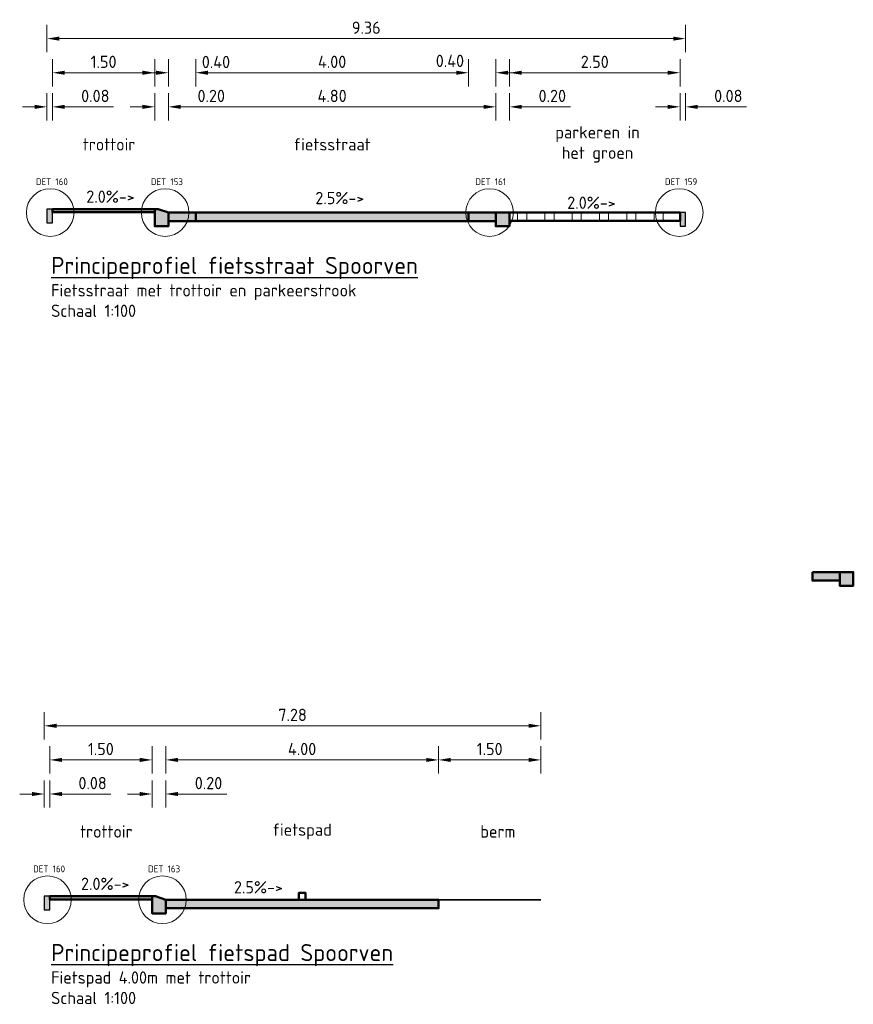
# Model space of a CAD drawing. Header units: millimetres. Extents: x 162876 to 168130, y 402614 to 405602.
# Tile 99 of 256: x 167869 to 167881, y 403311 to 403325. Entities that reach past the tile are written whole.
import ezdxf

# ---------------------------------------------------------------- set-up
doc = ezdxf.new("R2010")
doc.units = ezdxf.units.MM
for name, color, linetype, lineweight in [('X-CA190022.004-UO-DWP_Principeprofielen_v0.2$0$N-WE-GW-BERM-GD', 90, 'Continuous', 35), ('X-CA190022.004-UO-DWP_Principeprofielen_v0.2$0$N-WE-VH-KANTOPSLUITING-GD', 7, 'Continuous', 50), ('X-CA190022.004-UO-DWP_Principeprofielen_v0.2$0$N-WE-VH-KANTOPSLUITING-V', 253, 'Continuous', 18), ('X-CA190022.004-UO-DWP_Principeprofielen_v0.2$0$N-WE-VH-KANTOPSLUITING_OPSLUITBAND-SD', 150, 'Continuous', 25), ('X-CA190022.004-UO-DWP_Principeprofielen_v0.2$0$N-WE-VH-VERHARDING-GD', 7, 'Continuous', 50), ('X-CA190022.004-UO-DWP_Principeprofielen_v0.2$0$N-WE-VH-VERHARDING_GRASBETONSTEEN-AD-50', 72, 'Continuous', 18), ('X-CA190022.004-UO-DWP_Principeprofielen_v0.2$0$N-WE-VW-MARKERING-GD', 7, 'Continuous', 50), ('X-CA190022.004-UO-DWP_Principeprofielen_v0.2$0$X-XX-AL-M', 7, 'Continuous', 18), ('X-CA190022.004-UO-DWP_Principeprofielen_v0.2$0$X-XX-AL-T18', 7, 'Continuous', 18), ('X-CA190022.004-UO-DWP_Principeprofielen_v0.2$0$X-XX-AL-T18-DETAILVERWIJZING', 34, 'Continuous', 18), ('X-CA190022.004-UO-DWP_Principeprofielen_v0.2$0$X-XX-AL-T18_verkanting', 7, 'Continuous', 18), ('X-CA190022.004-UO-DWP_Principeprofielen_v0.2$0$X-XX-AL-T25', 7, 'Continuous', 25)]:
    doc.layers.add(name, color=color, linetype=linetype, lineweight=lineweight)
for name, color, linetype, lineweight, transparency in [('X-CA190022.004-UO-DWP_Principeprofielen_v0.2$0$N-WE-VH-VERHARDING-FIETSSTRAAT_GRIJS-A', 252, 'Continuous', 0, 0.25), ('X-CA190022.004-UO-DWP_Principeprofielen_v0.2$0$N-WE-VH-VERHARDING-FIETSSTRAAT_ROOD-A', 13, 'Continuous', 0, 0.25), ('X-CA190022.004-UO-DWP_Principeprofielen_v0.2$0$N-WE-VH-VERHARDING-TROTTOIR-A', 253, 'Continuous', 0, 0.25)]:
    doc.layers.add(name, color=color, linetype=linetype, lineweight=lineweight, transparency=transparency)
doc.styles.add('X-CA190022.004-UO-DWP_Principeprofielen_v0.2$0$NLCS-ISO-M100-T18', font='NLCS-ISO.ttf', dxfattribs={"height": 0.18})
doc.styles.add('X-CA190022.004-UO-DWP_Principeprofielen_v0.2$0$NLCS-ISO-M100-T25', font='NLCS-ISO.ttf', dxfattribs={"height": 0.25})
doc.styles.add('X-CA190022.004-UO-DWP_Principeprofielen_v0.2$0$NLCS-ISO-M20-T18', font='NLCS-ISO.ttf', dxfattribs={"height": 0.036})
doc.dimstyles.new('X-CA190022.004-UO-DWP_Principeprofielen_v0.2$0$NLCS-M100-T18-PIJL_L2_H1', dxfattribs={"dimscale": 0.1, "dimtxt": 2.5, "dimasz": 1.8, "dimexe": 2, "dimexo": 2, "dimgap": 0.7, "dimtad": 1, "dimzin": 0, "dimdsep": 46, "dimtxsty": 'X-CA190022.004-UO-DWP_Principeprofielen_v0.2$0$NLCS-ISO-M100-T18', "dimcen": 0, "dimdle": 2, "dimclrd": 256, "dimclre": 256, "dimclrt": 10, "dimadec": 1, "dimazin": 0, "dimtfac": 1, "dimtdec": 3, "dimtofl": 0, "dimtmove": 0, "dimatfit": 3, "dimfxl": 2, "dimfxlon": 1, "dimtfillclr": 256, "dimtolj": 1, "dimtzin": 0, "dimlwd": -1, "dimlwe": -1, "dimarcsym": 0})

# ---------------------------------------------------------------- blocks, each defined once
blk = doc.blocks.new('*D258')
at = {"layer": 'X-CA190022.004-UO-DWP_Principeprofielen_v0.2$0$X-XX-AL-M', "transparency": 16777216}
for p, q in [((167871.136, 403323.816), (167871.136, 403324.216)), ((167875.936, 403323.816), (167875.936, 403324.216)), ((167871.316, 403324.016), (167875.756, 403324.016))]:
    blk.add_line(p, q, dxfattribs=at)
for points in [[(167871.316, 403324.046), (167871.316, 403323.986), (167871.136, 403324.016)], [(167875.756, 403324.046), (167875.756, 403323.986), (167875.936, 403324.016)]]:
    blk.add_solid(points, dxfattribs=at)
at = {"layer": 'X-CA190022.004-UO-DWP_Principeprofielen_v0.2$0$X-XX-AL-M', "transparency": 16777216, "insert": (167873.536, 403324.176), "char_height": 0.18, "attachment_point": 5, "style": 'X-CA190022.004-UO-DWP_Principeprofielen_v0.2$0$NLCS-ISO-M100-T18'}
blk.add_mtext('\\A1;4.80', dxfattribs=at)
blk = doc.blocks.new('X-CA190022.004-UO-DWP_Principeprofielen_v0.2$0$5 20x20 band')
at = {"layer": 'X-CA190022.004-UO-DWP_Principeprofielen_v0.2$0$N-WE-VH-KANTOPSLUITING-V'}
h = blk.add_hatch(color=256, dxfattribs=at)
h.dxf.hatch_style = 1
h.paths.add_polyline_path([(0, 0), (-0.15, 0.05), (-0.2, 0.05), (-0.2, -0.2), (0, -0.2)])
at = {"layer": 'X-CA190022.004-UO-DWP_Principeprofielen_v0.2$0$N-WE-VH-KANTOPSLUITING-GD', "flags": 128}
blk.add_lwpolyline([(0, 0), (-0.15, 0.05), (-0.2, 0.05), (-0.2, -0.2), (0, -0.2)], close=True, dxfattribs=at)
blk = doc.blocks.new('X-CA190022.004-UO-DWP_Principeprofielen_v0.2$0$N-SVH-KANTOPSLUITING_OPSLUITBAND_80X200-D')
blk.add_hatch(color=8).paths.add_polyline_path([(-0.08, -0.2), (0, -0.2), (0, 0), (-0.08, 0)])
at = {"flags": 128}
blk.add_lwpolyline([(-0.08, -0.2), (0, -0.2), (0, 0), (-0.08, 0)], close=True, dxfattribs=at)
blk = doc.blocks.new('*D311')
at = {"layer": 'X-CA190022.004-UO-DWP_Principeprofielen_v0.2$0$X-XX-AL-M', "transparency": 16777216}
for p, q in [((167869.356, 403323.816), (167869.356, 403324.216)), ((167869.436, 403323.816), (167869.436, 403324.216)), ((167869.176, 403324.016), (167868.996, 403324.016)), ((167869.616, 403324.016), (167870.332, 403324.016))]:
    blk.add_line(p, q, dxfattribs=at)
for points in [[(167869.176, 403324.046), (167869.176, 403323.986), (167869.356, 403324.016)], [(167869.616, 403324.046), (167869.616, 403323.986), (167869.436, 403324.016)]]:
    blk.add_solid(points, dxfattribs=at)
at = {"layer": 'X-CA190022.004-UO-DWP_Principeprofielen_v0.2$0$X-XX-AL-M', "transparency": 16777216, "insert": (167870.064, 403324.176), "char_height": 0.18, "attachment_point": 5, "style": 'X-CA190022.004-UO-DWP_Principeprofielen_v0.2$0$NLCS-ISO-M100-T18'}
blk.add_mtext('\\A1;0.08', dxfattribs=at)
blk = doc.blocks.new('*D312')
at = {"layer": 'X-CA190022.004-UO-DWP_Principeprofielen_v0.2$0$X-XX-AL-M', "transparency": 16777216}
for p, q in [((167870.936, 403323.816), (167870.936, 403324.216)), ((167871.136, 403323.816), (167871.136, 403324.216)), ((167870.756, 403324.016), (167870.576, 403324.016)), ((167871.316, 403324.016), (167872.032, 403324.016))]:
    blk.add_line(p, q, dxfattribs=at)
for points in [[(167870.756, 403324.046), (167870.756, 403323.986), (167870.936, 403324.016)], [(167871.316, 403324.046), (167871.316, 403323.986), (167871.136, 403324.016)]]:
    blk.add_solid(points, dxfattribs=at)
at = {"layer": 'X-CA190022.004-UO-DWP_Principeprofielen_v0.2$0$X-XX-AL-M', "transparency": 16777216, "insert": (167871.764, 403324.176), "char_height": 0.18, "attachment_point": 5, "style": 'X-CA190022.004-UO-DWP_Principeprofielen_v0.2$0$NLCS-ISO-M100-T18'}
blk.add_mtext('\\A1;0.20', dxfattribs=at)
blk = doc.blocks.new('*D417')
at = {"layer": 'X-CA190022.004-UO-DWP_Principeprofielen_v0.2$0$X-XX-AL-M', "transparency": 16777216}
for p, q in [((167871.536, 403324.316), (167871.536, 403324.716)), ((167875.536, 403324.316), (167875.536, 403324.716)), ((167871.716, 403324.516), (167875.356, 403324.516))]:
    blk.add_line(p, q, dxfattribs=at)
for points in [[(167871.716, 403324.546), (167871.716, 403324.486), (167871.536, 403324.516)], [(167875.356, 403324.546), (167875.356, 403324.486), (167875.536, 403324.516)]]:
    blk.add_solid(points, dxfattribs=at)
at = {"layer": 'X-CA190022.004-UO-DWP_Principeprofielen_v0.2$0$X-XX-AL-M', "transparency": 16777216, "insert": (167873.536, 403324.676), "char_height": 0.18, "attachment_point": 5, "style": 'X-CA190022.004-UO-DWP_Principeprofielen_v0.2$0$NLCS-ISO-M100-T18'}
blk.add_mtext('\\A1;4.00', dxfattribs=at)
blk = doc.blocks.new('*D418')
at = {"layer": 'X-CA190022.004-UO-DWP_Principeprofielen_v0.2$0$X-XX-AL-M', "transparency": 16777216}
for p, q in [((167875.536, 403324.316), (167875.536, 403324.716)), ((167875.936, 403324.316), (167875.936, 403324.716)), ((167875.356, 403324.516), (167875.176, 403324.516)), ((167876.116, 403324.516), (167876.296, 403324.516))]:
    blk.add_line(p, q, dxfattribs=at)
for points in [[(167875.356, 403324.546), (167875.356, 403324.486), (167875.536, 403324.516)], [(167876.116, 403324.546), (167876.116, 403324.486), (167875.936, 403324.516)]]:
    blk.add_solid(points, dxfattribs=at)
at = {"layer": 'X-CA190022.004-UO-DWP_Principeprofielen_v0.2$0$X-XX-AL-M', "transparency": 16777216, "insert": (167875.263, 403324.69), "char_height": 0.18, "attachment_point": 5, "style": 'X-CA190022.004-UO-DWP_Principeprofielen_v0.2$0$NLCS-ISO-M100-T18'}
blk.add_mtext('\\A1;0.40', dxfattribs=at)
blk = doc.blocks.new('*D313')
at = {"layer": 'X-CA190022.004-UO-DWP_Principeprofielen_v0.2$0$X-XX-AL-M', "transparency": 16777216}
for p, q in [((167875.936, 403323.816), (167875.936, 403324.216)), ((167876.136, 403323.816), (167876.136, 403324.216)), ((167875.756, 403324.016), (167875.576, 403324.016)), ((167876.316, 403324.016), (167877.032, 403324.016))]:
    blk.add_line(p, q, dxfattribs=at)
for points in [[(167875.756, 403324.046), (167875.756, 403323.986), (167875.936, 403324.016)], [(167876.316, 403324.046), (167876.316, 403323.986), (167876.136, 403324.016)]]:
    blk.add_solid(points, dxfattribs=at)
at = {"layer": 'X-CA190022.004-UO-DWP_Principeprofielen_v0.2$0$X-XX-AL-M', "transparency": 16777216, "insert": (167876.764, 403324.176), "char_height": 0.18, "attachment_point": 5, "style": 'X-CA190022.004-UO-DWP_Principeprofielen_v0.2$0$NLCS-ISO-M100-T18'}
blk.add_mtext('\\A1;0.20', dxfattribs=at)
blk = doc.blocks.new('*D314')
at = {"layer": 'X-CA190022.004-UO-DWP_Principeprofielen_v0.2$0$X-XX-AL-M', "transparency": 16777216}
for p, q in [((167876.136, 403324.316), (167876.136, 403324.716)), ((167878.636, 403324.316), (167878.636, 403324.716)), ((167876.316, 403324.516), (167878.456, 403324.516))]:
    blk.add_line(p, q, dxfattribs=at)
for points in [[(167876.316, 403324.546), (167876.316, 403324.486), (167876.136, 403324.516)], [(167878.456, 403324.546), (167878.456, 403324.486), (167878.636, 403324.516)]]:
    blk.add_solid(points, dxfattribs=at)
at = {"layer": 'X-CA190022.004-UO-DWP_Principeprofielen_v0.2$0$X-XX-AL-M', "transparency": 16777216, "insert": (167877.386, 403324.676), "char_height": 0.18, "attachment_point": 5, "style": 'X-CA190022.004-UO-DWP_Principeprofielen_v0.2$0$NLCS-ISO-M100-T18'}
blk.add_mtext('\\A1;2.50', dxfattribs=at)
blk = doc.blocks.new('*D315')
at = {"layer": 'X-CA190022.004-UO-DWP_Principeprofielen_v0.2$0$X-XX-AL-M', "transparency": 16777216}
for p, q in [((167871.136, 403324.316), (167871.136, 403324.716)), ((167871.536, 403324.316), (167871.536, 403324.716)), ((167870.956, 403324.516), (167870.776, 403324.516)), ((167871.716, 403324.516), (167871.896, 403324.516))]:
    blk.add_line(p, q, dxfattribs=at)
for points in [[(167870.956, 403324.546), (167870.956, 403324.486), (167871.136, 403324.516)], [(167871.716, 403324.546), (167871.716, 403324.486), (167871.536, 403324.516)]]:
    blk.add_solid(points, dxfattribs=at)
at = {"layer": 'X-CA190022.004-UO-DWP_Principeprofielen_v0.2$0$X-XX-AL-M', "transparency": 16777216, "insert": (167871.833, 403324.674), "char_height": 0.18, "attachment_point": 5, "style": 'X-CA190022.004-UO-DWP_Principeprofielen_v0.2$0$NLCS-ISO-M100-T18'}
blk.add_mtext('\\A1;0.40', dxfattribs=at)
blk = doc.blocks.new('*D316')
at = {"layer": 'X-CA190022.004-UO-DWP_Principeprofielen_v0.2$0$X-XX-AL-M', "transparency": 16777216}
for p, q in [((167869.436, 403324.316), (167869.436, 403324.716)), ((167870.936, 403324.316), (167870.936, 403324.716)), ((167869.616, 403324.516), (167870.756, 403324.516))]:
    blk.add_line(p, q, dxfattribs=at)
for points in [[(167869.616, 403324.546), (167869.616, 403324.486), (167869.436, 403324.516)], [(167870.756, 403324.546), (167870.756, 403324.486), (167870.936, 403324.516)]]:
    blk.add_solid(points, dxfattribs=at)
at = {"layer": 'X-CA190022.004-UO-DWP_Principeprofielen_v0.2$0$X-XX-AL-M', "transparency": 16777216, "insert": (167870.186, 403324.676), "char_height": 0.18, "attachment_point": 5, "style": 'X-CA190022.004-UO-DWP_Principeprofielen_v0.2$0$NLCS-ISO-M100-T18'}
blk.add_mtext('\\A1;1.50', dxfattribs=at)
blk = doc.blocks.new('*D317')
at = {"layer": 'X-CA190022.004-UO-DWP_Principeprofielen_v0.2$0$X-XX-AL-M', "transparency": 16777216}
for p, q in [((167869.316, 403313.741), (167869.316, 403314.141)), ((167869.396, 403313.741), (167869.396, 403314.141)), ((167869.136, 403313.941), (167868.956, 403313.941)), ((167869.576, 403313.941), (167870.292, 403313.941))]:
    blk.add_line(p, q, dxfattribs=at)
for points in [[(167869.136, 403313.971), (167869.136, 403313.911), (167869.316, 403313.941)], [(167869.576, 403313.971), (167869.576, 403313.911), (167869.396, 403313.941)]]:
    blk.add_solid(points, dxfattribs=at)
at = {"layer": 'X-CA190022.004-UO-DWP_Principeprofielen_v0.2$0$X-XX-AL-M', "transparency": 16777216, "insert": (167870.024, 403314.101), "char_height": 0.18, "attachment_point": 5, "style": 'X-CA190022.004-UO-DWP_Principeprofielen_v0.2$0$NLCS-ISO-M100-T18'}
blk.add_mtext('\\A1;0.08', dxfattribs=at)
blk = doc.blocks.new('*D318')
at = {"layer": 'X-CA190022.004-UO-DWP_Principeprofielen_v0.2$0$X-XX-AL-M', "transparency": 16777216}
for p, q in [((167869.396, 403314.241), (167869.396, 403314.641)), ((167870.896, 403314.241), (167870.896, 403314.641)), ((167869.576, 403314.441), (167870.716, 403314.441))]:
    blk.add_line(p, q, dxfattribs=at)
for points in [[(167869.576, 403314.471), (167869.576, 403314.411), (167869.396, 403314.441)], [(167870.716, 403314.471), (167870.716, 403314.411), (167870.896, 403314.441)]]:
    blk.add_solid(points, dxfattribs=at)
at = {"layer": 'X-CA190022.004-UO-DWP_Principeprofielen_v0.2$0$X-XX-AL-M', "transparency": 16777216, "insert": (167870.146, 403314.601), "char_height": 0.18, "attachment_point": 5, "style": 'X-CA190022.004-UO-DWP_Principeprofielen_v0.2$0$NLCS-ISO-M100-T18'}
blk.add_mtext('\\A1;1.50', dxfattribs=at)
blk = doc.blocks.new('*D319')
at = {"layer": 'X-CA190022.004-UO-DWP_Principeprofielen_v0.2$0$X-XX-AL-M', "transparency": 16777216}
for p, q in [((167870.896, 403313.741), (167870.896, 403314.141)), ((167871.096, 403313.741), (167871.096, 403314.141)), ((167870.716, 403313.941), (167870.536, 403313.941)), ((167871.276, 403313.941), (167871.992, 403313.941))]:
    blk.add_line(p, q, dxfattribs=at)
for points in [[(167870.716, 403313.971), (167870.716, 403313.911), (167870.896, 403313.941)], [(167871.276, 403313.971), (167871.276, 403313.911), (167871.096, 403313.941)]]:
    blk.add_solid(points, dxfattribs=at)
at = {"layer": 'X-CA190022.004-UO-DWP_Principeprofielen_v0.2$0$X-XX-AL-M', "transparency": 16777216, "insert": (167871.724, 403314.101), "char_height": 0.18, "attachment_point": 5, "style": 'X-CA190022.004-UO-DWP_Principeprofielen_v0.2$0$NLCS-ISO-M100-T18'}
blk.add_mtext('\\A1;0.20', dxfattribs=at)
blk = doc.blocks.new('*D320')
at = {"layer": 'X-CA190022.004-UO-DWP_Principeprofielen_v0.2$0$X-XX-AL-M', "transparency": 16777216}
for p, q in [((167871.096, 403314.241), (167871.096, 403314.641)), ((167875.096, 403314.241), (167875.096, 403314.641)), ((167871.276, 403314.441), (167874.916, 403314.441))]:
    blk.add_line(p, q, dxfattribs=at)
for points in [[(167871.276, 403314.471), (167871.276, 403314.411), (167871.096, 403314.441)], [(167874.916, 403314.471), (167874.916, 403314.411), (167875.096, 403314.441)]]:
    blk.add_solid(points, dxfattribs=at)
at = {"layer": 'X-CA190022.004-UO-DWP_Principeprofielen_v0.2$0$X-XX-AL-M', "transparency": 16777216, "insert": (167873.096, 403314.601), "char_height": 0.18, "attachment_point": 5, "style": 'X-CA190022.004-UO-DWP_Principeprofielen_v0.2$0$NLCS-ISO-M100-T18'}
blk.add_mtext('\\A1;4.00', dxfattribs=at)
blk = doc.blocks.new('*D419')
at = {"layer": 'X-CA190022.004-UO-DWP_Principeprofielen_v0.2$0$X-XX-AL-M', "transparency": 16777216}
for p, q in [((167875.096, 403314.241), (167875.096, 403314.641)), ((167876.596, 403314.241), (167876.596, 403314.641)), ((167875.276, 403314.441), (167876.416, 403314.441))]:
    blk.add_line(p, q, dxfattribs=at)
for points in [[(167875.276, 403314.471), (167875.276, 403314.411), (167875.096, 403314.441)], [(167876.416, 403314.471), (167876.416, 403314.411), (167876.596, 403314.441)]]:
    blk.add_solid(points, dxfattribs=at)
at = {"layer": 'X-CA190022.004-UO-DWP_Principeprofielen_v0.2$0$X-XX-AL-M', "transparency": 16777216, "insert": (167875.846, 403314.601), "char_height": 0.18, "attachment_point": 5, "style": 'X-CA190022.004-UO-DWP_Principeprofielen_v0.2$0$NLCS-ISO-M100-T18'}
blk.add_mtext('\\A1;1.50', dxfattribs=at)
blk = doc.blocks.new('*D321')
at = {"layer": 'X-CA190022.004-UO-DWP_Principeprofielen_v0.2$0$X-XX-AL-M', "transparency": 16777216}
for p, q in [((167869.316, 403314.741), (167869.316, 403315.141)), ((167876.596, 403314.741), (167876.596, 403315.141)), ((167869.496, 403314.941), (167876.416, 403314.941))]:
    blk.add_line(p, q, dxfattribs=at)
for points in [[(167869.496, 403314.971), (167869.496, 403314.911), (167869.316, 403314.941)], [(167876.416, 403314.971), (167876.416, 403314.911), (167876.596, 403314.941)]]:
    blk.add_solid(points, dxfattribs=at)
at = {"layer": 'X-CA190022.004-UO-DWP_Principeprofielen_v0.2$0$X-XX-AL-M', "transparency": 16777216, "insert": (167872.956, 403315.101), "char_height": 0.18, "attachment_point": 5, "style": 'X-CA190022.004-UO-DWP_Principeprofielen_v0.2$0$NLCS-ISO-M100-T18'}
blk.add_mtext('\\A1;7.28', dxfattribs=at)
blk = doc.blocks.new('*D322')
at = {"layer": 'X-CA190022.004-UO-DWP_Principeprofielen_v0.2$0$X-XX-AL-M', "transparency": 16777216}
for p, q in [((167869.356, 403324.816), (167869.356, 403325.216)), ((167878.716, 403324.816), (167878.716, 403325.216)), ((167869.536, 403325.016), (167878.536, 403325.016))]:
    blk.add_line(p, q, dxfattribs=at)
for points in [[(167869.536, 403325.046), (167869.536, 403324.986), (167869.356, 403325.016)], [(167878.536, 403325.046), (167878.536, 403324.986), (167878.716, 403325.016)]]:
    blk.add_solid(points, dxfattribs=at)
at = {"layer": 'X-CA190022.004-UO-DWP_Principeprofielen_v0.2$0$X-XX-AL-M', "transparency": 16777216, "insert": (167874.036, 403325.176), "char_height": 0.18, "attachment_point": 5, "style": 'X-CA190022.004-UO-DWP_Principeprofielen_v0.2$0$NLCS-ISO-M100-T18'}
blk.add_mtext('\\A1;9.36', dxfattribs=at)
blk = doc.blocks.new('*D323')
at = {"layer": 'X-CA190022.004-UO-DWP_Principeprofielen_v0.2$0$X-XX-AL-M', "transparency": 16777216}
for p, q in [((167878.636, 403323.816), (167878.636, 403324.216)), ((167878.716, 403323.816), (167878.716, 403324.216)), ((167878.456, 403324.016), (167878.276, 403324.016)), ((167878.896, 403324.016), (167879.612, 403324.016))]:
    blk.add_line(p, q, dxfattribs=at)
for points in [[(167878.456, 403324.046), (167878.456, 403323.986), (167878.636, 403324.016)], [(167878.896, 403324.046), (167878.896, 403323.986), (167878.716, 403324.016)]]:
    blk.add_solid(points, dxfattribs=at)
at = {"layer": 'X-CA190022.004-UO-DWP_Principeprofielen_v0.2$0$X-XX-AL-M', "transparency": 16777216, "insert": (167879.344, 403324.176), "char_height": 0.18, "attachment_point": 5, "style": 'X-CA190022.004-UO-DWP_Principeprofielen_v0.2$0$NLCS-ISO-M100-T18'}
blk.add_mtext('\\A1;0.08', dxfattribs=at)

msp = doc.modelspace()

# ---------------------------------------------------------------- hatches: boundary and pattern name
at = {"layer": 'X-CA190022.004-UO-DWP_Principeprofielen_v0.2$0$N-WE-VH-KANTOPSLUITING-V'}
h = msp.add_hatch(color=256, dxfattribs=at)
h.dxf.hatch_style = 1
h.paths.add_polyline_path([(167875.936, 403322.416), (167875.936, 403322.466), (167876.136, 403322.466), (167876.136, 403322.266), (167875.936, 403322.266)])
h = msp.add_hatch(color=256, dxfattribs=at)
h.dxf.hatch_style = 1
h.paths.add_polyline_path([(167880.977, 403317.145), (167880.977, 403317.195), (167881.177, 403317.195), (167881.177, 403316.995), (167880.977, 403316.995)])
at = {"layer": 'X-CA190022.004-UO-DWP_Principeprofielen_v0.2$0$N-WE-VH-VERHARDING-FIETSSTRAAT_GRIJS-A'}
h = msp.add_hatch(color=256, dxfattribs=at)
h.dxf.hatch_style = 1
h.paths.add_polyline_path([(167871.136, 403322.466), (167871.536, 403322.466), (167871.536, 403322.341), (167871.136, 403322.341)])
h = msp.add_hatch(color=256, dxfattribs=at)
h.dxf.hatch_style = 1
h.paths.add_polyline_path([(167875.536, 403322.466), (167875.936, 403322.466), (167875.936, 403322.341), (167875.536, 403322.341)])
h = msp.add_hatch(color=256, dxfattribs=at)
h.dxf.hatch_style = 1
h.paths.add_polyline_path([(167880.577, 403317.195), (167880.977, 403317.195), (167880.977, 403317.07), (167880.577, 403317.07)])
at = {"layer": 'X-CA190022.004-UO-DWP_Principeprofielen_v0.2$0$N-WE-VH-VERHARDING-FIETSSTRAAT_ROOD-A'}
h = msp.add_hatch(color=256, dxfattribs=at)
h.dxf.hatch_style = 1
h.paths.add_polyline_path([(167871.536, 403322.466), (167875.536, 403322.466), (167875.536, 403322.341), (167871.536, 403322.341)])
h = msp.add_hatch(color=256, dxfattribs=at)
h.dxf.hatch_style = 1
h.paths.add_polyline_path([(167871.096, 403312.391), (167875.096, 403312.391), (167875.096, 403312.266), (167871.096, 403312.266)])
at = {"layer": 'X-CA190022.004-UO-DWP_Principeprofielen_v0.2$0$N-WE-VH-VERHARDING-TROTTOIR-A'}
h = msp.add_hatch(color=256, dxfattribs=at)
h.dxf.hatch_style = 1
h.paths.add_polyline_path([(167869.436, 403322.516), (167869.436, 403322.471), (167870.936, 403322.471), (167870.936, 403322.516)])
h = msp.add_hatch(color=256, dxfattribs=at)
h.dxf.hatch_style = 1
h.paths.add_polyline_path([(167869.396, 403312.441), (167869.396, 403312.396), (167870.896, 403312.396), (167870.896, 403312.441)])
at = {"layer": 'X-CA190022.004-UO-DWP_Principeprofielen_v0.2$0$N-WE-VH-VERHARDING_GRASBETONSTEEN-AD-50'}
h = msp.add_hatch(dxfattribs=at)
h.set_pattern_fill('AVH-GRASBETONSTEEN_04', color=256, scale=0.2, pattern_type=2)
h.set_pattern_definition([(0, (167876.2557, 403322.34605), (0, 0.4), [0.133333, -0.266667]), (0, (167876.2557, 403322.4794), (0, 0.4), [0.133333, -0.266667]), (90, (167876.2557, 403322.34605), (-0.4, 2e-17), [0.133333, -0.266667]), (90, (167876.38905, 403322.34605), (-0.4, 2e-17), [0.133333, -0.266667])])
h.paths.add_polyline_path([(167876.136, 403322.466), (167878.636, 403322.466), (167878.636, 403322.346), (167876.136, 403322.346)])

# ---------------------------------------------------------------- linework, layer by layer
at = {"layer": 'X-CA190022.004-UO-DWP_Principeprofielen_v0.2$0$N-WE-GW-BERM-GD'}
msp.add_lwpolyline([(167876.596, 403312.391), (167875.096, 403312.391)], dxfattribs=at)
at = {"layer": 'X-CA190022.004-UO-DWP_Principeprofielen_v0.2$0$N-WE-VH-KANTOPSLUITING-GD', "flags": 128}
for points in [[(167875.936, 403322.466), (167876.136, 403322.466), (167876.136, 403322.266), (167875.936, 403322.266), (167875.936, 403322.416)], [(167880.977, 403317.195), (167881.177, 403317.195), (167881.177, 403316.995), (167880.977, 403316.995), (167880.977, 403317.145)]]:
    msp.add_lwpolyline(points, close=True, dxfattribs=at)
at = {"layer": 'X-CA190022.004-UO-DWP_Principeprofielen_v0.2$0$N-WE-VH-VERHARDING-GD', "flags": 128}
for points in [[(167869.436, 403322.516), (167869.436, 403322.471), (167870.936, 403322.471), (167870.936, 403322.516)], [(167871.136, 403322.466), (167871.536, 403322.466), (167871.536, 403322.341), (167871.136, 403322.341)], [(167871.536, 403322.466), (167875.536, 403322.466), (167875.536, 403322.341), (167871.536, 403322.341)], [(167875.536, 403322.466), (167875.936, 403322.466), (167875.936, 403322.341), (167875.536, 403322.341)], [(167880.577, 403317.195), (167880.977, 403317.195), (167880.977, 403317.07), (167880.577, 403317.07)], [(167869.396, 403312.441), (167869.396, 403312.396), (167870.896, 403312.396), (167870.896, 403312.441)], [(167871.096, 403312.391), (167875.096, 403312.391), (167875.096, 403312.266), (167871.096, 403312.266)]]:
    msp.add_lwpolyline(points, close=True, dxfattribs=at)
at = {"layer": 'X-CA190022.004-UO-DWP_Principeprofielen_v0.2$0$N-WE-VH-VERHARDING-GD'}
msp.add_lwpolyline([(167876.136, 403322.466), (167878.636, 403322.466), (167878.636, 403322.346), (167876.136, 403322.346)], close=True, dxfattribs=at)
at = {"layer": 'X-CA190022.004-UO-DWP_Principeprofielen_v0.2$0$N-WE-VW-MARKERING-GD', "flags": 128}
msp.add_lwpolyline([(167873.046, 403312.391), (167873.046, 403312.491), (167873.146, 403312.491), (167873.146, 403312.391)], close=True, dxfattribs=at)
at = {"layer": 'X-CA190022.004-UO-DWP_Principeprofielen_v0.2$0$X-XX-AL-T18-DETAILVERWIJZING'}
for centre in [(167869.403, 403322.466), (167871.088, 403322.466), (167875.845, 403322.466), (167878.625, 403322.466), (167869.363, 403312.391), (167871.048, 403312.391)]:
    msp.add_circle(centre, 0.349, dxfattribs=at)

# ---------------------------------------------------------------- block references
for p in [(167871.136, 403322.466), (167871.096, 403312.391)]:
    msp.add_blockref('X-CA190022.004-UO-DWP_Principeprofielen_v0.2$0$5 20x20 band', p)
at = {"layer": 'X-CA190022.004-UO-DWP_Principeprofielen_v0.2$0$N-WE-VH-KANTOPSLUITING_OPSLUITBAND-SD'}
for p in [(167869.436, 403322.516), (167878.716, 403322.466), (167869.396, 403312.441)]:
    msp.add_blockref('X-CA190022.004-UO-DWP_Principeprofielen_v0.2$0$N-SVH-KANTOPSLUITING_OPSLUITBAND_80X200-D', p, dxfattribs=at)

# ---------------------------------------------------------------- texts
at = {"layer": 'X-CA190022.004-UO-DWP_Principeprofielen_v0.2$0$X-XX-AL-T18', "char_height": 0.18, "style": 'X-CA190022.004-UO-DWP_Principeprofielen_v0.2$0$NLCS-ISO-M100-T18'}
for s, width, gutter_width, insert, attachment_point in [('parkeren in \\Phet groen', 2.68684, 1.25, (167877.427, 403323.466), 5), ('trottoir', 2.68684, 1.25, (167870.266, 403323.466), 5), ('fietsstraat', 2.68684, 1.25, (167873.536, 403323.466), 5), ('Fietsstraat met trottoir en parkeerstrook\\PSchaal 1:100', 5.03125, 0.9, (167869.416, 403321.416), 1), ('trottoir', 2.68684, 1.25, (167870.226, 403313.391), 5), ('fietspad', 2.68684, 1.25, (167873.096, 403313.391), 5), ('berm', 2.68684, 1.25, (167875.966, 403313.391), 5), ('Fietspad 4.00m met trottoir\\PSchaal 1:100', 5.03125, 0.9, (167869.416, 403311.341), 1)]:
    msp.add_mtext_dynamic_manual_height_columns(s, width=width, gutter_width=gutter_width, heights=[0], dxfattribs=dict(at, insert=insert, attachment_point=attachment_point))
at = {"layer": 'X-CA190022.004-UO-DWP_Principeprofielen_v0.2$0$X-XX-AL-T18-DETAILVERWIJZING', "char_height": 0.1, "attachment_point": 1, "style": 'X-CA190022.004-UO-DWP_Principeprofielen_v0.2$0$NLCS-ISO-M20-T18'}
for s, insert in [('DET 160', (167869.193, 403322.968)), ('DET 153', (167870.878, 403322.968)), ('DET 161', (167875.635, 403322.968)), ('DET 159', (167878.415, 403322.968)), ('DET 160', (167869.153, 403312.893)), ('DET 163', (167870.838, 403312.893))]:
    msp.add_mtext_dynamic_manual_height_columns(s, width=0.60965, gutter_width=5, heights=[0], dxfattribs=dict(at, insert=insert))
at = {"layer": 'X-CA190022.004-UO-DWP_Principeprofielen_v0.2$0$X-XX-AL-T18_verkanting', "style": 'X-CA190022.004-UO-DWP_Principeprofielen_v0.2$0$NLCS-ISO-M100-T18'}
for s, p in [('2.0%%%->', (167869.932, 403322.609)), ('2.5%%%->', (167873.29, 403322.589)), ('2.0%%%->', (167876.983, 403322.52)), ('2.0%%%->', (167869.855, 403312.534)), ('2.5%%%->', (167872.097, 403312.484))]:
    msp.add_text(s, height=0.18, dxfattribs=at).set_placement(p)
at = {"layer": 'X-CA190022.004-UO-DWP_Principeprofielen_v0.2$0$X-XX-AL-T25', "char_height": 0.25, "attachment_point": 1, "style": 'X-CA190022.004-UO-DWP_Principeprofielen_v0.2$0$NLCS-ISO-M100-T25'}
for s, insert in [('{\\LPrincipeprofiel fietsstraat Spoorven}', (167869.416, 403321.816)), ('{\\LPrincipeprofiel fietspad Spoorven}', (167869.416, 403311.741))]:
    msp.add_mtext_dynamic_manual_height_columns(s, width=6.90844, gutter_width=1.25, heights=[0], dxfattribs=dict(at, insert=insert))

# ---------------------------------------------------------------- dimensions: what is measured, and where the dimension line sits
at = {"layer": 'X-CA190022.004-UO-DWP_Principeprofielen_v0.2$0$X-XX-AL-M'}
for base, p1, p2, picture, middle in [((167878.716, 403325.016), (167869.356, 403322.516), (167878.716, 403322.516), '*D322', (167874.036, 403325.176)), ((167870.936, 403324.516), (167869.436, 403322.516), (167870.936, 403322.516), '*D316', (167870.186, 403324.676)), ((167875.536, 403324.516), (167871.536, 403322.466), (167875.536, 403322.466), '*D417', (167873.536, 403324.676)), ((167878.636, 403324.516), (167876.136, 403322.516), (167878.636, 403322.516), '*D314', (167877.386, 403324.676)), ((167869.436, 403324.016), (167869.356, 403322.516), (167869.436, 403322.516), '*D311', (167870.064, 403324.176)), ((167871.136, 403324.016), (167870.936, 403322.516), (167871.136, 403322.466), '*D312', (167871.764, 403324.176)), ((167875.936, 403324.016), (167871.136, 403322.466), (167875.936, 403322.466), '*D258', (167873.536, 403324.176)), ((167876.136, 403324.016), (167875.936, 403322.466), (167876.136, 403322.516), '*D313', (167876.764, 403324.176)), ((167878.716, 403324.016), (167878.636, 403322.516), (167878.716, 403322.516), '*D323', (167879.344, 403324.176)), ((167876.596, 403314.941), (167869.316, 403312.441), (167876.596, 403312.391), '*D321', (167872.956, 403315.101)), ((167870.896, 403314.441), (167869.396, 403312.441), (167870.896, 403312.441), '*D318', (167870.146, 403314.601)), ((167875.096, 403314.441), (167871.096, 403312.391), (167875.096, 403312.391), '*D320', (167873.096, 403314.601)), ((167876.596, 403314.441), (167875.096, 403312.391), (167876.596, 403312.391), '*D419', (167875.846, 403314.601)), ((167869.396, 403313.941), (167869.316, 403312.441), (167869.396, 403312.441), '*D317', (167870.024, 403314.101)), ((167871.096, 403313.941), (167870.896, 403312.441), (167871.096, 403312.391), '*D319', (167871.724, 403314.101))]:
    dim = msp.add_linear_dim(base=base, p1=p1, p2=p2, dimstyle='X-CA190022.004-UO-DWP_Principeprofielen_v0.2$0$NLCS-M100-T18-PIJL_L2_H1', override={"dimclrt": 256}, dxfattribs=at)
    dim.commit()
    dim.dimension.update_dxf_attribs({"geometry": picture, "text_midpoint": middle})
for base, p1, p2, picture, middle in [((167875.936, 403324.516), (167875.536, 403322.466), (167875.936, 403322.466), '*D418', (167875.263, 403324.69)), ((167871.536, 403324.516), (167871.136, 403322.466), (167871.536, 403322.466), '*D315', (167871.833, 403324.674))]:
    dim = msp.add_linear_dim(base=base, p1=p1, p2=p2, dimstyle='X-CA190022.004-UO-DWP_Principeprofielen_v0.2$0$NLCS-M100-T18-PIJL_L2_H1', override={"dimclrt": 256, "dimtmove": 2}, dxfattribs=at)
    dim.commit()
    dim.dimension.update_dxf_attribs({"geometry": picture, "text_midpoint": middle, "dimtype": 160})

doc.saveas('drawing.dxf')
